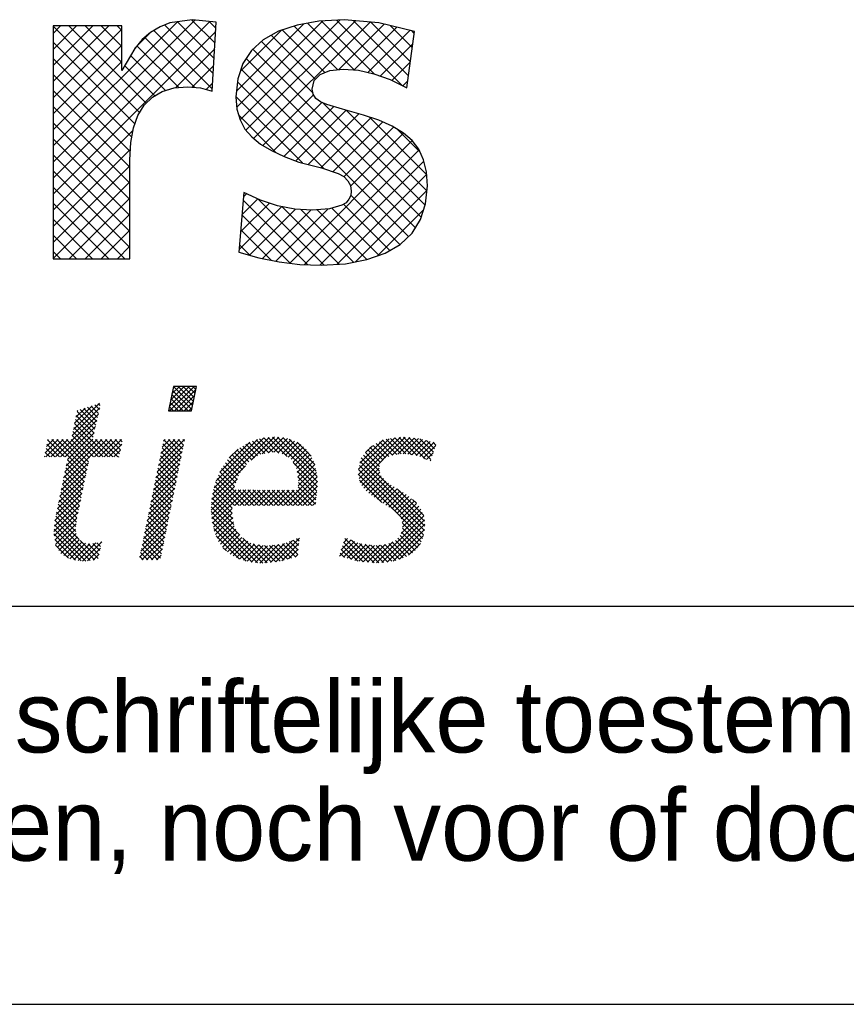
# Model space of a CAD drawing. Extents: x -39327 to 109237, y 358172 to 442272.
# Tile 70 of 96: x 96236 to 98313, y 358172 to 360645. Entities that reach past the tile are written whole.
import ezdxf

# ---------------------------------------------------------------- set-up
doc = ezdxf.new("R2010")
doc.units = 0
doc.header["$LTSCALE"] = 100
doc.layers.get('0').update_dxf_attribs({"linetype": 'CONTINUOUS'})
for name, color, linetype in [('00KAD025', 2, 'CONTINUOUS'), ('00KAD070', 5, 'CONTINUOUS'), ('7', 7, 'CONTINUOUS'), ('BL$4----', 7, 'CONTINUOUS')]:
    doc.layers.add(name, color=color, linetype=linetype)
doc.styles.add('BURO-018', font='BUROFONT.shx', dxfattribs={"height": 180})
doc.styles.add('BURO-025', font='BUROFONT.shx', dxfattribs={"height": 250})
doc.styles.add('BURO-035', font='BUROFONT.shx', dxfattribs={"height": 350})
doc.styles.add('BURO-050', font='BUROFONT.shx', dxfattribs={"height": 500})

# ---------------------------------------------------------------- blocks, each defined once
blk = doc.blocks.new('*X0')
at = {"color": 0}
for p, q in [((71.641, -45.102), (73.47, -43.273)), ((71.658, -45.534), (73.919, -43.273)), ((71.755, -44.539), (73.021, -43.273)), ((71.869, -43.976), (72.572, -43.273)), ((73.711, -45.424), (71.935, -43.647)), ((71.983, -43.414), (72.123, -43.273)), ((73.787, -45.05), (72.011, -43.274)), ((72.107, -45.534), (74.09, -43.552)), ((73.862, -44.676), (72.459, -43.273)), ((73.938, -44.303), (72.908, -43.273)), ((74.013, -43.929), (73.357, -43.273)), ((74.089, -43.556), (73.806, -43.273)), ((72.924, -45.534), (71.784, -44.395)), ((73.373, -45.534), (71.86, -44.021)), ((72.556, -45.534), (73.976, -44.114)), ((62.639, -47.819), (65.2, -45.257)), ((62.756, -47.252), (65.167, -44.841)), ((62.874, -46.685), (64.501, -45.058)), ((62.991, -46.119), (63.835, -45.275)), ((63.109, -45.552), (63.169, -45.493)), ((64.838, -46.877), (63.383, -45.423)), ((64.92, -46.51), (63.722, -45.312)), ((65.002, -46.143), (64.06, -45.202)), ((65.084, -45.776), (64.399, -45.092)), ((65.166, -45.409), (64.738, -44.981)), ((65.248, -45.042), (65.076, -44.871)), ((71.577, -45.534), (71.558, -45.515)), ((72.026, -45.534), (71.633, -45.142)), ((72.475, -45.534), (71.709, -44.768)), ((73.005, -45.534), (73.862, -44.677)), ((73.454, -45.534), (73.748, -45.24)), ((61.103, -49.803), (65.071, -45.836)), ((61.552, -49.803), (64.941, -46.414)), ((64.591, -47.978), (62.947, -46.333)), ((64.673, -47.611), (63.024, -45.962)), ((64.755, -47.244), (63.101, -45.59)), ((62.001, -49.803), (64.812, -46.993)), ((65.518, -49.803), (62.793, -47.077)), ((65.967, -49.803), (62.87, -46.705)), ((60.15, -49.409), (61.357, -48.202)), ((60.205, -49.803), (61.806, -48.202)), ((60.267, -48.843), (60.908, -48.202)), ((60.383, -48.278), (60.459, -48.202)), ((61.926, -49.803), (60.386, -48.263)), ((60.654, -49.803), (62.255, -48.202)), ((63.934, -51.362), (60.774, -48.202)), ((64.012, -50.99), (61.223, -48.202)), ((64.09, -50.619), (61.672, -48.202)), ((61.737, -52.312), (65.847, -48.202)), ((61.853, -51.747), (65.398, -48.202)), ((61.97, -51.181), (64.949, -48.202)), ((62.087, -50.616), (64.553, -48.149)), ((64.168, -50.248), (62.121, -48.202)), ((62.203, -50.05), (64.682, -47.571)), ((64.245, -49.877), (62.561, -48.193)), ((64.62, -49.803), (62.638, -47.821)), ((65.069, -49.803), (62.715, -47.449)), ((64.695, -49.803), (66.296, -48.202)), ((66.416, -49.803), (64.815, -48.202)), ((65.144, -49.803), (66.745, -48.202)), ((66.865, -49.803), (65.264, -48.202)), ((65.593, -49.803), (67.194, -48.202)), ((67.037, -49.526), (65.713, -48.202)), ((67.114, -49.154), (66.163, -48.202)), ((67.191, -48.782), (66.612, -48.202)), ((67.268, -48.41), (67.061, -48.202)), ((70.628, -50.605), (73.031, -48.202)), ((70.744, -50.04), (72.582, -48.202)), ((70.86, -49.475), (72.133, -48.202)), ((70.977, -48.91), (71.684, -48.202)), ((71.093, -48.345), (71.235, -48.202)), ((72.724, -49.824), (71.119, -48.219)), ((72.799, -49.451), (71.551, -48.202)), ((72.875, -49.077), (72, -48.202)), ((72.951, -48.704), (72.449, -48.202)), ((73.027, -48.331), (72.898, -48.202)), ((75.623, -53.244), (80.869, -47.997)), ((75.773, -52.645), (80.371, -48.047)), ((75.953, -52.015), (79.784, -48.185)), ((79.206, -50.11), (81.367, -47.948)), ((80.839, -49.408), (79.66, -48.229)), ((81.24, -49.36), (79.991, -48.111)), ((80.239, -49.525), (81.782, -47.983)), ((81.781, -49.452), (80.376, -48.047)), ((82.537, -49.759), (80.784, -48.006)), ((80.797, -49.417), (82.196, -48.017)), ((85.336, -52.109), (81.192, -47.965)), ((81.294, -49.369), (82.557, -48.105)), ((85.299, -51.623), (81.648, -47.972)), ((81.677, -49.435), (82.905, -48.207)), ((85.228, -51.103), (82.137, -48.012)), ((85.09, -50.516), (82.729, -48.155)), ((89.124, -51.417), (92.498, -48.043)), ((89.148, -50.944), (91.979, -48.113)), ((89.197, -51.793), (93.017, -47.973)), ((89.271, -50.372), (91.423, -48.22)), ((89.278, -52.161), (93.465, -47.974)), ((92.672, -49.567), (91.36, -48.255)), ((93.08, -49.526), (91.704, -48.15)), ((93.526, -49.523), (92.1, -48.096)), ((92.255, -49.633), (93.874, -48.014)), ((94.052, -49.6), (92.495, -48.043)), ((92.781, -49.556), (94.283, -48.055)), ((94.578, -49.677), (92.891, -47.99)), ((93.281, -49.506), (94.691, -48.095)), ((95.348, -49.998), (93.309, -47.958)), ((93.689, -49.547), (95.053, -48.182)), ((95.843, -50.043), (93.807, -48.008)), ((94.08, -49.604), (95.407, -48.277)), ((95.956, -49.708), (94.305, -48.057)), ((96.07, -49.372), (94.815, -48.118)), ((61.028, -49.803), (60.233, -49.008)), ((61.477, -49.803), (60.31, -48.635)), ((66.042, -49.803), (67.224, -48.621)), ((66.491, -49.803), (67.107, -49.187)), ((70.512, -51.17), (72.944, -48.738)), ((72.572, -50.57), (70.965, -48.964)), ((72.648, -50.197), (71.042, -48.591)), ((76.295, -51.225), (79.087, -48.432)), ((77.185, -49.886), (77.99, -49.081)), ((78.992, -50.256), (77.893, -49.157)), ((79.259, -50.073), (78.16, -48.974)), ((79.526, -49.891), (78.437, -48.802)), ((79.793, -49.709), (78.713, -48.629)), ((80.088, -49.555), (78.997, -48.464)), ((80.464, -49.482), (79.329, -48.347)), ((82.061, -49.5), (83.229, -48.332)), ((82.369, -49.641), (83.532, -48.478)), ((82.633, -49.826), (83.816, -48.642)), ((82.897, -50.011), (84.051, -48.856)), ((83.08, -50.277), (84.286, -49.07)), ((84.757, -49.734), (83.472, -48.449)), ((89.788, -49.406), (90.429, -48.765)), ((91.184, -50.324), (90.001, -49.141)), ((91.408, -50.099), (90.202, -48.892)), ((91.635, -49.876), (90.49, -48.732)), ((91.957, -49.75), (90.78, -48.573)), ((92.28, -49.623), (91.07, -48.414)), ((94.472, -49.661), (95.76, -48.373)), ((94.809, -49.773), (96.114, -48.468)), ((95.126, -49.905), (96.28, -48.751)), ((96.183, -49.037), (95.43, -48.284)), ((96.297, -48.702), (96.045, -48.45)), ((60.13, -49.803), (60.079, -49.752)), ((60.579, -49.803), (60.156, -49.38)), ((63.856, -51.733), (62.198, -50.075)), ((66.94, -49.803), (66.99, -49.753)), ((70.28, -52.301), (72.715, -49.865)), ((70.396, -51.736), (72.83, -49.302)), ((72.344, -51.69), (70.736, -50.081)), ((72.42, -51.317), (70.812, -49.709)), ((72.496, -50.943), (70.889, -49.336)), ((78.201, -51.26), (77.019, -50.078)), ((78.396, -51.006), (77.23, -49.84)), ((78.591, -50.752), (77.451, -49.612)), ((78.786, -50.498), (77.672, -49.384)), ((83.235, -50.571), (84.478, -49.328)), ((83.391, -50.864), (84.664, -49.591)), ((83.468, -51.236), (84.823, -49.881)), ((95.247, -55.734), (89.4, -49.887)), ((91.068, -51.106), (89.601, -49.639)), ((91.089, -50.678), (89.801, -49.39)), ((95.443, -50.037), (96.05, -49.43)), ((61.504, -53.443), (64.026, -50.921)), ((61.62, -52.878), (64.146, -50.353)), ((63.7, -52.475), (62.045, -50.819)), ((63.778, -52.104), (62.121, -50.447)), ((70.048, -53.431), (72.486, -50.992)), ((70.164, -52.866), (72.601, -50.429)), ((72.193, -52.436), (70.583, -50.826)), ((72.269, -52.063), (70.659, -50.454)), ((75.563, -53.752), (78.68, -50.636)), ((77.797, -52.203), (76.477, -50.883)), ((77.921, -51.878), (76.657, -50.615)), ((78.044, -51.552), (76.838, -50.347)), ((85.328, -52.55), (83.107, -50.33)), ((83.526, -51.627), (84.962, -50.191)), ((83.561, -52.49), (85.175, -50.876)), ((83.584, -52.018), (85.089, -50.512)), ((95.166, -57), (89.141, -50.975)), ((95.233, -56.618), (89.221, -50.605)), ((95.272, -56.208), (89.3, -50.236)), ((89.456, -52.432), (91.05, -50.838)), ((95.76, -50.169), (95.821, -50.109)), ((61.387, -54.009), (63.907, -51.489)), ((63.544, -53.217), (61.891, -51.564)), ((63.622, -52.846), (61.968, -51.192)), ((69.931, -53.996), (72.372, -51.556)), ((72.041, -53.183), (70.43, -51.571)), ((72.117, -52.809), (70.506, -51.199)), ((75.525, -54.239), (77.941, -51.823)), ((78.548, -54.301), (76.046, -51.8)), ((78.997, -54.301), (76.182, -51.486)), ((77.674, -52.529), (76.317, -51.173)), ((82.199, -54.301), (85.26, -51.24)), ((82.648, -54.301), (85.301, -51.648)), ((85.286, -52.957), (83.451, -51.122)), ((85.244, -53.364), (83.529, -51.649)), ((95.066, -57.349), (89.122, -51.405)), ((89.634, -52.703), (91.113, -51.224)), ((89.838, -52.948), (91.235, -51.551)), ((90.091, -53.144), (91.44, -51.795)), ((61.154, -55.14), (63.669, -52.626)), ((61.271, -54.575), (63.788, -52.057)), ((63.311, -54.33), (61.661, -52.681)), ((63.389, -53.959), (61.738, -52.308)), ((63.467, -53.588), (61.814, -51.936)), ((69.699, -55.126), (72.143, -52.683)), ((69.815, -54.561), (72.257, -52.119)), ((71.814, -54.302), (70.2, -52.689)), ((71.89, -53.929), (70.277, -52.316)), ((71.965, -53.556), (70.353, -51.944)), ((75.498, -54.715), (77.667, -52.547)), ((77.438, -54.539), (75.727, -52.828)), ((77.65, -54.301), (75.817, -52.468)), ((78.099, -54.301), (75.911, -52.113)), ((83.097, -54.301), (85.333, -52.065)), ((83.546, -54.301), (85.332, -52.515)), ((85.161, -54.179), (83.553, -52.571)), ((85.202, -53.772), (83.593, -52.162)), ((91.298, -54.03), (89.23, -51.962)), ((90.344, -53.34), (91.654, -52.03)), ((90.599, -53.534), (91.9, -52.233)), ((90.862, -53.72), (92.175, -52.407)), ((91.125, -53.907), (92.45, -52.581)), ((91.387, -54.093), (92.725, -52.755)), ((95.169, -55.207), (92.705, -52.743)), ((61.05, -55.693), (63.549, -53.194)), ((63.155, -55.073), (61.508, -53.425)), ((63.233, -54.702), (61.584, -53.053)), ((69.583, -55.692), (72.028, -53.246)), ((71.662, -55.049), (70.047, -53.434)), ((71.738, -54.675), (70.124, -53.061)), ((75.535, -55.128), (77.81, -52.853)), ((75.571, -55.541), (78.257, -52.855)), ((77.522, -55.52), (75.577, -53.576)), ((75.625, -55.935), (78.704, -52.857)), ((77.444, -54.993), (75.637, -53.187)), ((77.709, -54.301), (79.151, -52.859)), ((79.446, -54.301), (77.999, -52.854)), ((78.158, -54.301), (79.598, -52.861)), ((79.895, -54.301), (78.45, -52.856)), ((78.607, -54.301), (80.045, -52.863)), ((80.344, -54.301), (78.901, -52.858)), ((79.056, -54.301), (80.492, -52.865)), ((80.793, -54.301), (79.352, -52.86)), ((79.505, -54.301), (80.939, -52.867)), ((81.242, -54.301), (79.803, -52.862)), ((79.954, -54.301), (81.386, -52.869)), ((81.691, -54.301), (80.254, -52.864)), ((80.403, -54.301), (81.833, -52.871)), ((82.14, -54.301), (80.705, -52.866)), ((80.852, -54.301), (82.28, -52.873)), ((82.589, -54.301), (81.156, -52.868)), ((81.301, -54.301), (82.727, -52.875)), ((83.038, -54.301), (81.606, -52.87)), ((81.75, -54.301), (83.174, -52.876)), ((83.487, -54.301), (82.057, -52.872)), ((83.936, -54.301), (82.508, -52.874)), ((84.385, -54.301), (82.959, -52.876)), ((84.834, -54.301), (83.41, -52.878)), ((83.995, -54.301), (85.28, -53.016)), ((84.444, -54.301), (85.229, -53.516)), ((91.661, -54.268), (93, -52.93)), ((91.944, -54.434), (93.274, -53.104)), ((92.227, -54.6), (93.549, -53.278)), ((92.471, -54.806), (93.804, -53.472)), ((92.712, -55.013), (94.058, -53.667)), ((94.494, -54.083), (94.145, -53.734)), ((60.948, -56.693), (63.311, -54.331)), ((60.999, -56.193), (63.43, -53.762)), ((62.976, -56.241), (61.277, -54.542)), ((63.029, -55.845), (61.354, -54.17)), ((63.082, -55.449), (61.431, -53.798)), ((69.351, -56.822), (71.799, -54.373)), ((69.467, -56.257), (71.914, -53.81)), ((71.435, -56.168), (69.817, -54.551)), ((71.511, -55.795), (69.894, -54.178)), ((71.586, -55.422), (69.97, -53.806)), ((78.147, -57.043), (75.512, -54.409)), ((77.6, -56.047), (75.545, -53.992)), ((75.71, -56.3), (77.437, -54.573)), ((84.893, -54.301), (85.177, -54.017)), ((92.911, -55.263), (94.312, -53.862)), ((93.096, -55.527), (94.515, -54.108)), ((93.194, -55.878), (94.716, -54.357)), ((93.221, -56.3), (94.898, -54.623)), ((60.975, -57.115), (63.191, -54.899)), ((61.036, -57.503), (63.081, -55.458)), ((63.288, -57.451), (61.124, -55.287)), ((62.972, -56.686), (61.201, -54.914)), ((69.119, -57.952), (71.57, -55.5)), ((69.235, -57.387), (71.685, -54.937)), ((71.283, -56.915), (69.664, -55.296)), ((71.359, -56.541), (69.741, -54.923)), ((80.284, -59.63), (75.511, -54.856)), ((79.804, -59.598), (75.554, -55.349)), ((75.794, -56.665), (77.447, -55.012)), ((75.915, -56.993), (77.504, -55.403)), ((90.814, -59.606), (95.183, -55.236)), ((93.09, -56.88), (95.041, -54.93)), ((63.92, -59.43), (60.97, -56.48)), ((64.316, -59.376), (61.012, -56.072)), ((64.711, -59.323), (61.053, -55.665)), ((61.097, -57.892), (63.011, -55.977)), ((69.002, -58.517), (71.456, -56.064)), ((71.056, -58.034), (69.435, -56.413)), ((71.131, -57.661), (69.511, -56.041)), ((71.207, -57.288), (69.588, -55.668)), ((79.309, -59.552), (75.605, -55.849)), ((78.738, -59.43), (75.74, -56.433)), ((76.055, -57.302), (77.562, -55.795)), ((76.196, -57.61), (77.62, -56.186)), ((76.38, -57.875), (77.782, -56.473)), ((91.297, -59.571), (95.234, -55.634)), ((91.78, -59.537), (95.284, -56.033)), ((94.773, -57.954), (93.203, -56.383)), ((94.939, -57.671), (93.207, -55.939)), ((63.465, -59.424), (60.942, -56.901)), ((61.246, -58.191), (62.942, -56.495)), ((61.424, -58.462), (63.007, -56.879)), ((61.602, -58.734), (63.13, -57.206)), ((68.886, -59.082), (71.341, -56.627)), ((69.086, -59.332), (71.227, -57.191)), ((70.904, -58.781), (69.282, -57.158)), ((70.98, -58.407), (69.358, -56.786)), ((78.093, -59.234), (75.968, -57.109)), ((76.567, -58.137), (77.957, -56.747)), ((76.767, -58.386), (78.132, -57.021)), ((77.016, -58.586), (78.335, -57.267)), ((80.689, -59.586), (78.423, -57.32)), ((81.492, -59.498), (83.67, -57.32)), ((83.642, -57.599), (83.415, -57.373)), ((87.741, -57.739), (88.131, -57.349)), ((90.077, -59.544), (87.867, -57.334)), ((92.334, -59.432), (95.242, -56.525)), ((94.143, -58.671), (92.777, -57.305)), ((92.945, -59.27), (95.146, -57.07)), ((94.368, -58.447), (92.98, -57.059)), ((94.593, -58.222), (93.12, -56.75)), ((62.937, -59.345), (61.025, -57.433)), ((62.318, -59.175), (61.108, -57.965)), ((61.864, -58.921), (63.306, -57.479)), ((62.152, -59.082), (63.567, -57.666)), ((62.44, -59.243), (63.889, -57.793)), ((62.806, -59.325), (64.284, -57.847)), ((63.197, -59.384), (64.822, -57.758)), ((65.041, -59.203), (63.375, -57.538)), ((63.588, -59.442), (65.373, -57.656)), ((64.069, -59.41), (65.25, -58.228)), ((65.12, -58.834), (64.127, -57.841)), ((65.199, -58.464), (64.543, -57.808)), ((65.279, -58.095), (64.92, -57.735)), ((65.358, -57.725), (65.284, -57.651)), ((70.108, -59.332), (69.052, -58.276)), ((70.557, -59.332), (69.129, -57.903)), ((70.828, -59.154), (69.205, -57.531)), ((69.535, -59.332), (71.113, -57.754)), ((76.911, -58.501), (76.616, -58.207)), ((77.264, -58.786), (78.616, -57.435)), ((77.542, -58.958), (78.896, -57.604)), ((77.841, -59.108), (79.177, -57.772)), ((78.14, -59.258), (79.529, -57.869)), ((78.485, -59.362), (79.921, -57.926)), ((78.839, -59.457), (80.313, -57.983)), ((79.203, -59.542), (80.714, -58.031)), ((81.094, -59.541), (79.404, -57.851)), ((79.613, -59.58), (81.232, -57.962)), ((81.499, -59.497), (79.929, -57.927)), ((80.024, -59.619), (81.75, -57.893)), ((81.896, -59.445), (80.454, -58.004)), ((80.484, -59.608), (82.294, -57.798)), ((82.247, -59.348), (80.905, -58.005)), ((80.988, -59.553), (83.018, -57.523)), ((82.599, -59.25), (81.301, -57.953)), ((82.951, -59.153), (81.698, -57.9)), ((82.032, -59.407), (83.619, -57.82)), ((83.302, -59.056), (82.094, -57.847)), ((83.516, -58.82), (82.439, -57.743)), ((83.558, -58.413), (82.764, -57.619)), ((83.6, -58.006), (83.09, -57.496)), ((87.393, -58.985), (88.762, -57.616)), ((87.541, -58.389), (88.447, -57.482)), ((89.077, -59.442), (87.655, -58.02)), ((87.743, -59.084), (89.078, -57.749)), ((89.577, -59.493), (87.761, -57.677)), ((88.094, -59.182), (89.438, -57.838)), ((88.444, -59.281), (89.833, -57.893)), ((90.576, -59.594), (88.477, -57.495)), ((88.795, -59.38), (90.227, -57.947)), ((89.171, -59.452), (90.621, -58.002)), ((91.022, -59.591), (89.242, -57.811)), ((89.579, -59.493), (91.11, -57.963)), ((91.441, -59.561), (89.763, -57.883)), ((89.987, -59.535), (91.617, -57.905)), ((91.854, -59.526), (90.284, -57.955)), ((90.394, -59.576), (92.318, -57.652)), ((92.23, -59.452), (90.779, -58.001)), ((92.606, -59.379), (91.181, -57.955)), ((92.946, -59.27), (91.584, -57.908)), ((93.269, -59.144), (91.945, -57.82)), ((93.582, -59.008), (92.255, -57.681)), ((93.863, -58.84), (92.564, -57.541)), ((93.768, -58.896), (94.862, -57.803)), ((64.588, -59.34), (65.127, -58.8)), ((69.21, -59.332), (68.899, -59.021)), ((69.659, -59.332), (68.976, -58.648)), ((69.984, -59.332), (70.998, -58.318)), ((70.433, -59.332), (70.884, -58.881)), ((82.652, -59.236), (83.567, -58.321)), ((83.273, -59.064), (83.516, -58.821)), ((87.851, -59.114), (87.443, -58.706)), ((88.476, -59.29), (87.549, -58.363))]:
    blk.add_line(p, q, dxfattribs=at)
blk = doc.blocks.new('KUIJPERSKLEUR')
at = {"color": 170}
for p, q in [((-129.174, 21.156), (-125.606, 24.725)), ((-129.174, 20.752), (-125.241, 24.685)), ((-129.174, 21.56), (-126.053, 24.681)), ((-129.174, 23.177), (-127.775, 24.576)), ((-129.174, 23.581), (-128.179, 24.576)), ((-129.174, 23.985), (-128.583, 24.576)), ((-129.174, 24.389), (-128.987, 24.576)), ((-127.004, 22.399), (-129.174, 24.569)), ((-129.174, 22.772), (-127.452, 24.494)), ((-126.837, 22.636), (-128.777, 24.576)), ((-127.452, 23.655), (-128.372, 24.576)), ((-127.452, 24.06), (-127.968, 24.576)), ((-127.452, 24.464), (-127.564, 24.576)), ((-125.153, 23.377), (-126.377, 24.601)), ((-125.13, 23.758), (-126.053, 24.681)), ((-125.107, 24.139), (-125.699, 24.731)), ((-125.084, 24.52), (-125.25, 24.686)), ((-124.568, 22.934), (-122.875, 24.626)), ((-124.562, 22.536), (-122.397, 24.7)), ((-124.477, 22.216), (-121.967, 24.726)), ((-124.332, 21.957), (-121.581, 24.708)), ((-124.137, 21.748), (-121.211, 24.674)), ((-122.019, 23.476), (-123.116, 24.573)), ((-121.609, 23.47), (-122.782, 24.643)), ((-121.102, 23.367), (-122.433, 24.698)), ((-120.409, 23.078), (-122.052, 24.721)), ((-122.003, 23.477), (-120.86, 24.621)), ((-120.247, 23.32), (-121.64, 24.713)), ((-121.607, 23.47), (-120.536, 24.541)), ((-120.199, 23.677), (-121.195, 24.673)), ((-120.152, 24.033), (-120.7, 24.581)), ((-129.174, 20.348), (-125.089, 24.433)), ((-127.118, 24.02), (-126.732, 24.406)), ((-125.613, 23.029), (-126.872, 24.288)), ((-125.176, 22.996), (-126.643, 24.463)), ((-124.471, 23.435), (-123.437, 24.469)), ((-122.584, 23.232), (-123.694, 24.342)), ((-122.352, 23.405), (-123.421, 24.474)), ((-121.266, 23.407), (-120.212, 24.46)), ((-120.104, 24.389), (-120.162, 24.448)), ((-127.123, 22.114), (-129.174, 24.165)), ((-129.174, 22.368), (-127.452, 24.09)), ((-126.015, 23.027), (-127.068, 24.079)), ((-126.097, 23.02), (-125.115, 24.003)), ((-119.928, 19.769), (-124.154, 23.994)), ((-122.645, 22.889), (-123.942, 24.187)), ((-120.954, 23.315), (-120.138, 24.13)), ((-127.198, 21.785), (-129.174, 23.761)), ((-126.349, 22.956), (-127.229, 23.836)), ((-120.072, 19.508), (-124.323, 23.76)), ((-129.174, 21.964), (-127.452, 23.686)), ((-126.62, 22.823), (-127.378, 23.582)), ((-125.68, 23.034), (-125.141, 23.572)), ((-120.661, 23.204), (-120.201, 23.663)), ((-127.237, 21.419), (-129.174, 23.357)), ((-120.25, 19.283), (-124.454, 23.486)), ((-125.331, 22.979), (-125.167, 23.142)), ((-122.362, 20.99), (-124.54, 23.168)), ((-120.391, 23.069), (-120.264, 23.196)), ((-127.249, 21.028), (-129.174, 22.953)), ((-122.911, 21.135), (-124.582, 22.806)), ((-123.905, 21.576), (-122.632, 22.849)), ((-127.249, 20.624), (-129.174, 22.549)), ((-123.649, 21.428), (-122.421, 22.656)), ((-123.374, 21.299), (-122.121, 22.552)), ((-119.829, 20.073), (-122.405, 22.649)), ((-123.572, 21.392), (-124.512, 22.332)), ((-123.08, 21.188), (-121.809, 22.46)), ((-122.766, 21.099), (-121.494, 22.37)), ((-122.443, 21.017), (-121.188, 22.273)), ((-119.784, 20.432), (-121.812, 22.46)), ((-119.792, 20.845), (-121.237, 22.289)), ((-127.249, 20.219), (-129.174, 22.145)), ((-122.143, 20.913), (-120.894, 22.163)), ((-121.867, 20.785), (-120.619, 22.033)), ((-129.174, 19.944), (-127.169, 21.949)), ((-121.7, 20.548), (-120.368, 21.88)), ((-119.958, 21.415), (-120.511, 21.968)), ((-127.249, 19.815), (-129.174, 21.741)), ((-123.228, 18.616), (-120.15, 21.694)), ((-129.174, 19.54), (-127.233, 21.481)), ((-127.249, 19.411), (-129.174, 21.336)), ((-122.86, 18.58), (-119.979, 21.461)), ((-129.174, 19.135), (-127.249, 21.061)), ((-122.47, 18.565), (-119.859, 21.176)), ((-127.249, 19.007), (-129.174, 20.932)), ((-122.041, 18.59), (-119.792, 20.84)), ((-129.174, 18.731), (-127.249, 20.656)), ((-127.374, 18.728), (-129.174, 20.528)), ((-124.39, 20.283), (-124.312, 20.36)), ((-120.46, 19.088), (-121.695, 20.323)), ((-121.574, 18.653), (-119.783, 20.445)), ((-127.778, 18.728), (-129.174, 20.124)), ((-128.773, 18.728), (-127.249, 20.252)), ((-124.499, 18.961), (-123.425, 20.036)), ((-124.463, 19.402), (-123.738, 20.126)), ((-124.426, 19.842), (-124.034, 20.234)), ((-122.777, 18.577), (-124.397, 20.196)), ((-122.366, 18.569), (-124.029, 20.232)), ((-121.986, 18.594), (-123.429, 20.036)), ((-120.715, 18.939), (-121.876, 20.1)), ((-128.369, 18.728), (-127.249, 19.848)), ((-123.22, 18.615), (-124.428, 19.823)), ((-124.238, 18.818), (-123.085, 19.971)), ((-123.916, 18.736), (-122.704, 19.948)), ((-123.581, 18.667), (-122.272, 19.976)), ((-121.63, 18.642), (-122.952, 19.963)), ((-121.292, 18.708), (-122.54, 19.956)), ((-120.994, 18.814), (-122.176, 19.996)), ((-121.018, 18.806), (-119.867, 19.956)), ((-128.182, 18.728), (-129.174, 19.72)), ((-128.586, 18.728), (-129.174, 19.316)), ((-127.965, 18.728), (-127.249, 19.444)), ((-123.7, 18.691), (-124.459, 19.45)), ((-124.229, 18.815), (-124.49, 19.077)), ((-128.99, 18.728), (-129.174, 18.912)), ((-127.561, 18.728), (-127.249, 19.04))]:
    blk.add_line(p, q, dxfattribs=at)
at = {"layer": '7', "color": 170, "linetype": 'CONTINUOUS'}
for p, q in [((-129.174, 24.576), (-129.174, 18.728)), ((-127.452, 24.576), (-129.174, 24.576)), ((-127.452, 23.456), (-127.452, 24.576)), ((-126.489, 24.556), (-126.725, 24.412)), ((-126.241, 24.654), (-126.489, 24.556)), ((-125.684, 24.733), (-126.241, 24.654)), ((-125.075, 24.668), (-125.684, 24.733)), ((-125.18, 22.939), (-125.075, 24.668)), ((-123.045, 24.596), (-123.51, 24.445)), ((-122.495, 24.694), (-123.045, 24.596)), ((-121.859, 24.733), (-122.495, 24.694)), ((-120.995, 24.654), (-121.859, 24.733)), ((-120.098, 24.432), (-120.995, 24.654)), ((-126.725, 24.412), (-126.935, 24.235)), ((-123.51, 24.445), (-123.896, 24.229)), ((-120.288, 23.017), (-120.098, 24.432)), ((-127.125, 24.013), (-127.452, 23.456)), ((-126.935, 24.235), (-127.125, 24.013)), ((-123.896, 24.229), (-124.191, 23.96)), ((-124.191, 23.96), (-124.407, 23.633)), ((-124.407, 23.633), (-124.531, 23.247)), ((-122.613, 23.201), (-122.469, 23.358)), ((-122.469, 23.358), (-122.226, 23.456)), ((-122.226, 23.456), (-121.886, 23.489)), ((-121.886, 23.489), (-121.506, 23.463)), ((-121.506, 23.463), (-121.113, 23.371)), ((-121.113, 23.371), (-120.707, 23.227)), ((-126.431, 22.932), (-126.136, 23.017)), ((-126.136, 23.017), (-125.802, 23.044)), ((-125.802, 23.044), (-125.474, 23.017)), ((-125.474, 23.017), (-125.18, 22.939)), ((-124.531, 23.247), (-124.584, 22.795)), ((-122.665, 22.985), (-122.613, 23.201)), ((-120.707, 23.227), (-120.288, 23.017)), ((-126.889, 22.585), (-126.679, 22.788)), ((-126.679, 22.788), (-126.431, 22.932)), ((-124.584, 22.795), (-124.557, 22.487)), ((-122.639, 22.86), (-122.665, 22.985)), ((-122.573, 22.749), (-122.639, 22.86)), ((-127.046, 22.33), (-126.889, 22.585)), ((-122.456, 22.67), (-122.573, 22.749)), ((-122.298, 22.605), (-122.456, 22.67)), ((-121.905, 22.487), (-122.298, 22.605)), ((-127.157, 22.015), (-127.046, 22.33)), ((-124.557, 22.487), (-124.479, 22.218)), ((-121.375, 22.336), (-121.905, 22.487)), ((-120.989, 22.205), (-121.375, 22.336)), ((-127.223, 21.649), (-127.157, 22.015)), ((-124.479, 22.218), (-124.355, 21.983)), ((-120.655, 22.055), (-120.989, 22.205)), ((-120.373, 21.884), (-120.655, 22.055)), ((-124.355, 21.983), (-124.184, 21.786)), ((-124.184, 21.786), (-123.962, 21.61)), ((-120.15, 21.695), (-120.373, 21.884)), ((-127.249, 21.216), (-127.223, 21.649)), ((-123.962, 21.61), (-123.687, 21.446)), ((-119.987, 21.479), (-120.15, 21.695)), ((-123.687, 21.446), (-123.366, 21.295)), ((-123.366, 21.295), (-122.999, 21.157)), ((-119.869, 21.216), (-119.987, 21.479)), ((-127.249, 18.728), (-127.249, 21.216)), ((-122.999, 21.157), (-122.429, 21.013)), ((-119.797, 20.909), (-119.869, 21.216)), ((-122.429, 21.013), (-122.017, 20.869)), ((-122.017, 20.869), (-121.873, 20.791)), ((-121.873, 20.791), (-121.768, 20.686)), ((-119.771, 20.562), (-119.797, 20.909)), ((-121.768, 20.686), (-121.703, 20.568)), ((-121.703, 20.568), (-121.683, 20.424)), ((-119.817, 20.11), (-119.771, 20.562)), ((-124.381, 20.392), (-124.505, 18.892)), ((-123.962, 20.202), (-124.381, 20.392)), ((-121.696, 20.313), (-121.742, 20.221)), ((-121.683, 20.424), (-121.696, 20.313)), ((-123.536, 20.058), (-123.962, 20.202)), ((-123.104, 19.972), (-123.536, 20.058)), ((-121.925, 20.07), (-122.233, 19.979)), ((-121.814, 20.136), (-121.925, 20.07)), ((-121.742, 20.221), (-121.814, 20.136)), ((-119.947, 19.71), (-119.817, 20.11)), ((-122.665, 19.946), (-123.104, 19.972)), ((-122.233, 19.979), (-122.665, 19.946)), ((-120.157, 19.37), (-119.947, 19.71)), ((-120.458, 19.088), (-120.157, 19.37)), ((-120.831, 18.872), (-120.458, 19.088)), ((-124.505, 18.892), (-124.008, 18.754)), ((-121.29, 18.708), (-120.831, 18.872)), ((-129.174, 18.728), (-127.249, 18.728)), ((-124.008, 18.754), (-123.497, 18.649)), ((-123.497, 18.649), (-122.973, 18.584)), ((-122.973, 18.584), (-122.442, 18.564)), ((-122.442, 18.564), (-121.827, 18.604)), ((-121.827, 18.604), (-121.29, 18.708))]:
    blk.add_line(p, q, dxfattribs=at)
blk.add_lwpolyline([(-125.697, 14.908), (-125.573, 15.522), (-126.152, 15.522), (-126.276, 14.908), (-125.697, 14.908)], dxfattribs=at)
at = {"color": 170, "xscale": 0.271494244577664, "yscale": 0.271494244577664, "zscale": 0.271494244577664}
blk.add_blockref('*X0', (-145.703, 27.27), dxfattribs=at)
at = {"color": 1, "style": 'BURO-018'}
for s, p in [('Deze tekening blijft eigendom en mag zonder onze schriftelijke toestemming niet', (-185, 6.326)), ('gekopieerd of aan derden ter inzage worden gegeven, noch voor of door derden worden gebruikt', (-185, 3.607))]:
    blk.add_text(s, height=1.8, dxfattribs=at).set_placement(p)
at = {"color": 150, "style": 'BURO-025'}
for tag, p in [('TKSCHAAL', (-167, 67)), ('TKBLADNR', (-124, 67)), ('TKDATCREAT', (-81, 67)), ('TKDATA', (-30, 67)), ('TKINIT', (-30, 58)), ('PRPRLEID', (-30, 49)), ('PRGRLEID', (-30, 40))]:
    blk.add_attdef(tag, p, '', height=2.5, dxfattribs=at)
at = {"color": 3, "style": 'BURO-035'}
for tag, p in [('PROMSCHR', (-177, 55)), ('TK1OMSCHR', (-177, 42))]:
    blk.add_attdef(tag, p, '', height=3.5, dxfattribs=at)
at = {"color": 1, "style": 'BURO-025'}
blk.add_attdef('TKFILE', (-4, 40), '', height=2.5, rotation=90, dxfattribs=at)
blk.add_attdef('PRNAAM', (-30, 31.5), '', height=2.5, dxfattribs=at)
at = {"color": 4, "style": 'BURO-050'}
blk.add_attdef('TKTEKNR', (-48, 19), '', height=5, dxfattribs=at)

msp = doc.modelspace()

# ---------------------------------------------------------------- linework, layer by layer
at = {"layer": '00KAD025', "linetype": 'CONTINUOUS'}
msp.add_line((-39327.3, 358171.9), (109237.4, 358171.9), dxfattribs=at)
at = {"layer": '00KAD070', "linetype": 'CONTINUOUS'}
msp.add_line((-38327.3, 359171.9), (108237.4, 359171.9), dxfattribs=at)

# ---------------------------------------------------------------- block references
at = {"layer": 'BL$4----', "xscale": 100, "yscale": 100, "zscale": 100}
msp.add_blockref('KUIJPERSKLEUR', (109237.4, 358171.9), dxfattribs=at)

doc.saveas('drawing.dxf')
